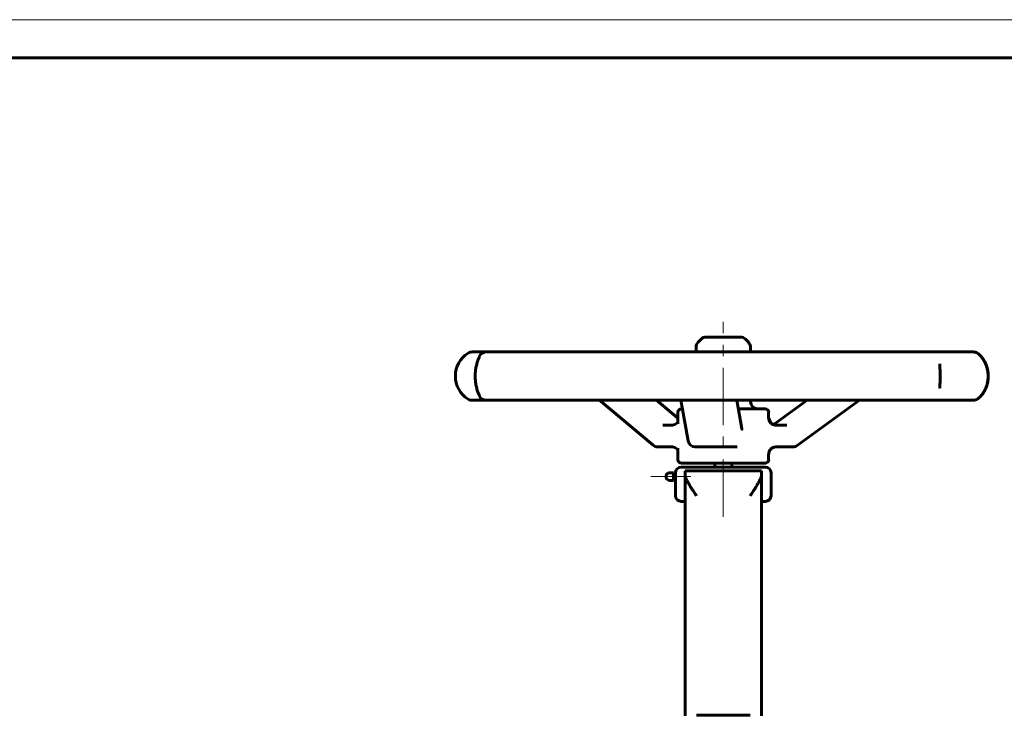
# Model space of a CAD drawing. Header units: millimetres. Extents: x 0 to 420, y 0 to 297.
# Tile 7 of 8: x 210 to 339, y 206 to 297. Entities that reach past the tile are written whole.
import ezdxf

# ---------------------------------------------------------------- set-up
doc = ezdxf.new("R2010")
doc.units = ezdxf.units.MM
for name, pattern in [('K5LT_AXLED', [12, 7.5, -1.5, 1.5, -1.5]), ('K5LT_BASIC', [0]), ('K5LT_THIN', [0])]:
    doc.linetypes.add(name, pattern=pattern)
doc.layers.add('Системный слой (1)', color=7, linetype='Continuous', true_color=0x6c6c6c)

# ---------------------------------------------------------------- blocks, each defined once
blk = doc.blocks.new('U10')
at = {"layer": 'Системный слой (1)', "color": 150, "linetype": 'K5LT_BASIC', "lineweight": 60, "true_color": 0x0080ff}
for p, q in [((307.97, 244.88), (308.25, 244.21)), ((308.25, 244.21), (308.89, 243.93)), ((308.89, 243.93), (308.92, 243.93))]:
    blk.add_line(p, q, dxfattribs=at)
blk = doc.blocks.new('U11')
at = {"layer": 'Системный слой (1)', "color": 150, "linetype": 'K5LT_BASIC', "lineweight": 60, "true_color": 0x0080ff}
for p, q in [((295.37, 241.08), (295.7, 241.01)), ((295.7, 241.01), (295.97, 240.83)), ((295.97, 240.83), (296.1, 240.63))]:
    blk.add_line(p, q, dxfattribs=at)
blk = doc.blocks.new('U12')
at = {"layer": 'Системный слой (1)', "color": 150, "linetype": 'K5LT_BASIC', "lineweight": 60, "true_color": 0x0080ff}
for p, q in [((307.97, 244.88), (307.97, 245.6)), ((307.97, 239.43), (307.97, 240.13))]:
    blk.add_line(p, q, dxfattribs=at)
blk = doc.blocks.new('U13')
at = {"layer": 'Системный слой (1)', "color": 150, "linetype": 'K5LT_BASIC', "lineweight": 60, "true_color": 0x0080ff}
for p, q in [((295.7, 244), (295.37, 243.93)), ((295.97, 244.19), (295.7, 244)), ((296.1, 244.38), (295.97, 244.19))]:
    blk.add_line(p, q, dxfattribs=at)
blk = doc.blocks.new('U14')
at = {"layer": 'Системный слой (1)', "color": 150, "linetype": 'K5LT_BASIC', "lineweight": 60, "true_color": 0x0080ff}
for p, q in [((296.1, 240.89), (296.1, 240.9)), ((296.1, 240.87), (296.1, 240.89)), ((296.1, 240.86), (296.1, 240.87))]:
    blk.add_line(p, q, dxfattribs=at)
blk = doc.blocks.new('U15')
at = {"layer": 'Системный слой (1)', "color": 150, "linetype": 'K5LT_BASIC', "lineweight": 60, "true_color": 0x0080ff}
for p, q in [((305.6, 253.51), (305.6, 254.11)), ((305.6, 247.03), (305.6, 247.19))]:
    blk.add_line(p, q, dxfattribs=at)
blk = doc.blocks.new('U16')
at = {"layer": 'Системный слой (1)', "color": 150, "linetype": 'K5LT_BASIC', "lineweight": 60, "true_color": 0x0080ff}
for p, q in [((296.57, 238.95), (301.37, 238.95)), ((301.37, 238.95), (307.5, 238.95))]:
    blk.add_line(p, q, dxfattribs=at)
blk = doc.blocks.new('U17')
at = {"layer": 'Системный слой (1)', "color": 150, "linetype": 'K5LT_BASIC', "lineweight": 60, "true_color": 0x0080ff}
for p, q in [((296.1, 244.1), (296.1, 245.6)), ((296.1, 239.43), (296.1, 240.91))]:
    blk.add_line(p, q, dxfattribs=at)
blk = doc.blocks.new('U18')
at = {"layer": 'Системный слой (1)', "color": 150, "linetype": 'K5LT_BASIC', "lineweight": 60, "true_color": 0x0080ff}
for p, q in [((296.1, 244.15), (296.1, 244.13)), ((296.1, 244.13), (296.1, 244.12)), ((296.1, 244.12), (296.1, 244.11))]:
    blk.add_line(p, q, dxfattribs=at)
blk = doc.blocks.new('U19')
at = {"layer": 'Системный слой (1)', "color": 150, "linetype": 'K5LT_BASIC', "lineweight": 60, "true_color": 0x0080ff}
for p, q in [((308.63, 244.02), (308.58, 244)), ((308.67, 244.04), (308.63, 244.02)), ((308.71, 244.07), (308.67, 244.04))]:
    blk.add_line(p, q, dxfattribs=at)
blk = doc.blocks.new('U20')
at = {"layer": 'Системный слой (1)', "color": 150, "linetype": 'K5LT_BASIC', "lineweight": 60, "true_color": 0x0080ff}
for p, q in [((296.67, 246.08), (296.57, 246.08)), ((307.5, 246.08), (304, 246.08))]:
    blk.add_line(p, q, dxfattribs=at)
blk = doc.blocks.new('U22')
at = {"layer": 'Системный слой (1)', "color": 150, "linetype": 'K5LT_BASIC', "lineweight": 60, "true_color": 0x0080ff}
for p, q in [((295.54, 237.2), (295.54, 237.7)), ((295.54, 236.7), (295.54, 237.2))]:
    blk.add_line(p, q, dxfattribs=at)
blk = doc.blocks.new('U23')
at = {"layer": 'Системный слой (1)', "color": 150, "linetype": 'K5LT_BASIC', "lineweight": 60, "true_color": 0x0080ff}
for p, q in [((296.54, 233.95), (297.04, 233.95)), ((307.04, 233.95), (307.54, 233.95))]:
    blk.add_line(p, q, dxfattribs=at)
blk = doc.blocks.new('U24')
at = {"layer": 'Системный слой (1)', "color": 150, "linetype": 'K5LT_BASIC', "lineweight": 60, "true_color": 0x0080ff}
for p, q in [((295.64, 237.2), (295.64, 237.7)), ((295.64, 236.7), (295.64, 237.2))]:
    blk.add_line(p, q, dxfattribs=at)
blk = doc.blocks.new('U25')
at = {"layer": 'Системный слой (1)', "color": 150, "linetype": 'K5LT_BASIC', "lineweight": 60, "true_color": 0x0080ff}
for p, q in [((294.55, 237.2), (294.55, 237.33)), ((294.55, 237.08), (294.55, 237.2))]:
    blk.add_line(p, q, dxfattribs=at)
blk = doc.blocks.new('U33')
at = {"color": 7, "linetype": 'K5LT_THIN', "lineweight": 18}
blk.add_line((0, 297), (420, 297), dxfattribs=at)
at = {"color": 150, "linetype": 'K5LT_BASIC', "lineweight": 60, "true_color": 0x0080ff}
blk.add_line((20, 292), (415, 292), dxfattribs=at)

msp = doc.modelspace()

# ---------------------------------------------------------------- linework, layer by layer
at = {"layer": 'Системный слой (1)', "color": 30, "linetype": 'K5LT_AXLED', "lineweight": 18, "true_color": 0xff8000}
for p, q in [((302.0357, 231.9515), (302.0357, 257.4578)), ((297.8057, 237.2015), (292.5516, 237.2015))]:
    msp.add_line(p, q, dxfattribs=at)
at = {"layer": 'Системный слой (1)', "color": 150, "linetype": 'K5LT_BASIC', "lineweight": 60, "true_color": 0x0080ff}
for p, q in [((299.1449, 255.1795), (298.7514, 254.786)), ((304.2547, 255.4578), (299.8167, 255.4578)), ((304.9264, 255.1795), (305.3199, 254.786)), ((298.4732, 253.5125), (298.4732, 254.1143)), ((269.505, 253.5125), (269.166, 253.5125)), ((271.0136, 253.5125), (269.505, 253.5125)), ((275.4196, 253.5125), (271.0136, 253.5125)), ((279.6161, 253.5125), (275.4196, 253.5125)), ((287.4316, 253.5125), (279.6161, 253.5125)), ((293.3547, 253.5125), (287.4316, 253.5125)), ((302.7892, 253.5125), (293.3547, 253.5125)), ((309.0821, 253.5125), (302.7892, 253.5125)), ((317.9742, 253.5125), (309.0821, 253.5125)), ((323.1952, 253.5125), (317.9742, 253.5125)), ((329.5079, 253.5125), (323.1952, 253.5125)), ((332.4609, 253.5125), (329.5079, 253.5125)), ((334.748, 253.5125), (332.4609, 253.5125)), ((334.7565, 253.5125), (334.748, 253.5125)), ((330.3609, 251.9367), (330.3609, 251.9436)), ((330.3611, 248.7548), (330.3611, 248.7592)), ((269.166, 247.1858), (269.505, 247.1858)), ((269.505, 247.1858), (271.0136, 247.1858)), ((271.0136, 247.1858), (275.4196, 247.1858)), ((275.4196, 247.1858), (279.6161, 247.1858)), ((279.6161, 247.1858), (287.4316, 247.1858)), ((292.8423, 241.3035), (285.8314, 247.1858)), ((287.4316, 247.1858), (293.3547, 247.1858)), ((296.0982, 244.8338), (293.2949, 247.1858)), ((293.3547, 247.1858), (302.7892, 247.1858)), ((297.4382, 241.8613), (296.4698, 247.1858)), ((302.7892, 247.1858), (309.0821, 247.1858)), ((304.4703, 243.4729), (303.795, 247.1858)), ((308.712, 244.0709), (312.9911, 247.1858)), ((309.0821, 247.1858), (317.9742, 247.1858)), ((311.6959, 241.2632), (319.832, 247.1858)), ((317.9742, 247.1858), (323.1952, 247.1858)), ((323.1952, 247.1858), (329.5079, 247.1858)), ((329.5079, 247.1858), (332.4609, 247.1858)), ((332.4609, 247.1858), (334.748, 247.1858)), ((334.748, 247.1858), (334.7565, 247.1858)), ((295.3739, 243.9313), (294.145, 243.9313)), ((296.098, 244.1041), (296.098, 244.1087)), ((310.3391, 243.9313), (308.9227, 243.9313)), ((293.4529, 241.0813), (295.3739, 241.0813)), ((296.098, 240.904), (296.098, 240.9085)), ((298.3729, 241.0813), (303.5589, 241.0813)), ((303.5589, 241.0813), (303.8521, 241.0813)), ((308.9227, 241.0813), (311.1368, 241.0813)), ((307.9731, 240.1329), (307.9731, 240.1325)), ((296.5357, 238.4515), (307.5357, 238.4515)), ((300.9107, 238.4515), (300.9107, 238.9515)), ((303.1607, 238.4515), (303.1607, 238.9515)), ((295.5357, 237.7015), (295.0357, 237.7015)), ((295.6357, 237.4515), (295.5357, 237.4515)), ((295.7857, 237.7015), (295.6357, 237.7015)), ((297.0357, 237.443), (297.0357, 237.9515)), ((307.0357, 237.9515), (297.0357, 237.9515)), ((297.0357, 237.443), (297.0357, 205.9107)), ((307.0357, 237.9515), (307.0357, 237.443)), ((307.0357, 237.443), (307.0357, 205.9107)), ((308.2857, 234.7015), (308.2857, 237.7015)), ((295.5357, 236.7015), (295.0357, 236.7015)), ((295.6357, 236.9515), (295.5357, 236.9515)), ((295.7857, 236.7015), (295.6357, 236.7015)), ((295.7857, 234.7015), (295.7857, 236.7015)), ((298.5357, 205.9575), (305.5357, 205.9575))]:
    msp.add_line(p, q, dxfattribs=at)
for centre, radius, start, end in [((299.8167, 254.5078), 0.95, 90, 135), ((304.2547, 254.5078), 0.95, 45, 90), ((299.4232, 254.1143), 0.95, 135, 180), ((304.6482, 254.1143), 0.95, 0, 45), ((270.5539, 250.3491), 3.5625, 122.090575, 237.909425), ((269.166, 252.5625), 0.95, 90, 122.090575), ((271.0136, 252.5625), 0.95, 90, 155.867923), ((334.748, 252.5625), 0.95, 53.224724, 90), ((334.7565, 252.5625), 0.95, 53.383551, 90), ((269.166, 248.1358), 0.95, 237.909425, 270), ((271.0136, 248.1358), 0.95, 204.132077, 270), ((334.748, 248.1358), 0.95, 270, 306.775031), ((334.7565, 248.1358), 0.95, 270, 306.616449), ((296.5732, 245.6015), 0.475, 90, 180), ((306.5482, 247.0265), 0.95, 180, 270), ((307.4982, 245.6015), 0.475, 0, 90), ((293.4529, 242.0313), 0.95, 229.996139, 270), ((298.3729, 242.0313), 0.95, 190.304973, 270), ((311.1368, 242.0313), 0.95, 270, 306.056549), ((296.5357, 237.7015), 0.75, 90, 180), ((296.5732, 239.4265), 0.475, 180, 270), ((307.4982, 239.4265), 0.475, 270, 0), ((307.5357, 237.7015), 0.75, 0, 90), ((295.0357, 237.2015), 0.5, 90, 165.522488), ((295.0357, 237.2015), 0.5, 194.477512, 270), ((296.5357, 234.7015), 0.75, 180, 270), ((307.5357, 234.7015), 0.75, 270, 0)]:
    msp.add_arc(centre, radius, start, end, dxfattribs=at)
for centre, major_axis, ratio, start_param, end_param in [((271.0136, 252.5625), (-0.8882, 0.337), 0.96147585, 6.22688385, 6.28181674), ((334.748, 252.5625), (0.5922, 0.7428), 0.91106635, 0.00165658, 0.02850121), ((334.7565, 252.5625), (0.5895, 0.745), 0.91019754, 0.00165973, 0.02763577), ((271.0136, 248.1358), (-0.8882, -0.337), 0.96147585, 0.00134107, 0.0562978), ((334.748, 248.1358), (-0.5922, 0.7428), 0.91106635, 3.11308404, 3.13994068), ((334.7565, 248.1358), (0.5895, -0.745), 0.91019754, 6.25553426, 6.28152112), ((293.4529, 242.0313), (-0.6106, -0.7278), 0.49995387, 6.28312471, 6.28318531), ((298.3729, 242.0313), (0.9347, 0.17), 0.82455118, 3.14154606, 3.14159265), ((308.9227, 240.1313), (0, 0.95), 0.99992343, 0, 0.03248526), ((311.1368, 242.0313), (0.5591, -0.7681), 0.32459731, 0, 0.00002256)]:
    msp.add_ellipse(centre, major_axis=major_axis, ratio=ratio, start_param=start_param, end_param=end_param, dxfattribs=at)
for points, knots in [([(270.126, 247.7977), (270.1171, 247.8209), (270.1056, 247.8497), (270.0771, 247.9202), (270.0606, 247.961), (270.0248, 248.051), (270.0057, 248.1001), (269.9579, 248.2264), (269.9286, 248.3072), (269.8713, 248.478), (269.8435, 248.5668), (269.8044, 248.7043), (269.7925, 248.7481), (269.7579, 248.8811), (269.7359, 248.9736), (269.695, 249.1668), (269.676, 249.2677), (269.6432, 249.4713), (269.6292, 249.5734), (269.6073, 249.7744), (269.599, 249.8734), (269.5872, 250.0744), (269.5837, 250.1766), (269.5813, 250.386), (269.5827, 250.4936), (269.5907, 250.7048), (269.5971, 250.8085), (269.6148, 251.0068), (269.6258, 251.1017), (269.6518, 251.2888), (269.6669, 251.381), (269.7018, 251.5691), (269.722, 251.6643), (269.7654, 251.8492), (269.7886, 251.9387), (269.8367, 252.1091), (269.8615, 252.1895), (269.9024, 252.3143), (269.9187, 252.3618), (269.9622, 252.4846), (269.989, 252.5554), (270.039, 252.6841), (270.0621, 252.7413), (270.0945, 252.8213), (270.1056, 252.8487), (270.1166, 252.8764), (270.1188, 252.8822), (270.1225, 252.8917), (270.1241, 252.8957), (270.1256, 252.8997), (270.1258, 252.9002), (270.126, 252.9006)], [0, 0, 0, 0, 1.10067911, 1.10067911, 2.05628911, 2.05628911, 3.01189911, 3.01189911, 4.27011853, 4.27011853, 5.43251694, 5.43251694, 5.95294519, 5.95294519, 6.97095305, 6.97095305, 7.99136976, 7.99136976, 8.96644829, 8.96644829, 9.86953431, 9.86953431, 10.78971476, 10.78971476, 11.74764588, 11.74764588, 12.68942145, 12.68942145, 13.5763534, 13.5763534, 14.48151155, 14.48151155, 15.47962583, 15.47962583, 16.51306456, 16.51306456, 17.5512126, 17.5512126, 18.2356027, 18.2356027, 19.44050114, 19.44050114, 20.69591402, 20.69591402, 21.53347964, 21.53347964, 21.77176694, 21.77176694, 21.97427436, 21.97427436, 21.99954879, 21.99954879, 21.99954879, 21.99954879]), ([(335.3391, 253.3061), (335.4196, 253.2419), (335.5047, 253.1676), (335.6655, 253.0088), (335.7404, 252.9274), (335.8853, 252.7525), (335.9551, 252.6601), (336.0856, 252.4666), (336.1469, 252.3661), (336.2569, 252.1628), (336.3066, 252.0606), (336.398, 251.8482), (336.4397, 251.7388), (336.5136, 251.5151), (336.5461, 251.4009), (336.5988, 251.1764), (336.6199, 251.0667), (336.6519, 250.8476), (336.6632, 250.7381), (336.6776, 250.5116), (336.6803, 250.395), (336.6763, 250.1612), (336.6695, 250.0436), (336.6466, 249.8143), (336.6307, 249.703), (336.5902, 249.4859), (336.5657, 249.3798), (336.5069, 249.1641), (336.4721, 249.0553), (336.3938, 248.8409), (336.35, 248.7356), (336.2565, 248.5352), (336.2064, 248.4395), (336.0997, 248.2547), (336.0426, 248.1659), (335.9194, 247.9906), (335.8535, 247.9061), (335.7169, 247.7452), (335.646, 247.6696), (335.4986, 247.5258), (335.4224, 247.4592), (335.3463, 247.398), (335.3427, 247.3951), (335.3391, 247.3922)], [0, 0, 0, 0, 1.46967228, 1.46967228, 2.74482983, 2.74482983, 3.94755721, 3.94755721, 5.06740888, 5.06740888, 6.08257624, 6.08257624, 7.07336108, 7.07336108, 8.04298917, 8.04298917, 8.92674897, 8.92674897, 9.78293433, 9.78293433, 10.68156448, 10.68156448, 11.59512229, 11.59512229, 12.4734469, 12.4734469, 13.34607612, 13.34607612, 14.2876571, 14.2876571, 15.27072361, 15.27072361, 16.25121394, 16.25121394, 17.27613644, 17.27613644, 18.41080965, 18.41080965, 19.61694294, 19.61694294, 20.93422312, 20.93422312, 20.99960546, 20.99960546, 20.99960546, 20.99960546]), ([(335.3448, 247.39), (335.4259, 247.4542), (335.511, 247.528), (335.6721, 247.686), (335.7487, 247.7686), (335.8953, 247.9447), (335.9655, 248.0371), (336.0969, 248.231), (336.1582, 248.3312), (336.2685, 248.5343), (336.3182, 248.6362), (336.4096, 248.848), (336.4513, 248.9572), (336.5254, 249.1808), (336.558, 249.2953), (336.6113, 249.521), (336.6326, 249.6314), (336.6651, 249.8523), (336.6767, 249.9628), (336.6915, 250.191), (336.6942, 250.3083), (336.6904, 250.5429), (336.6837, 250.6605), (336.6607, 250.889), (336.6449, 250.9996), (336.6044, 251.2152), (336.58, 251.3205), (336.5212, 251.5348), (336.4864, 251.6431), (336.4078, 251.8568), (336.3638, 251.9621), (336.2694, 252.1632), (336.2187, 252.2595), (336.1111, 252.4447), (336.0538, 252.5335), (335.9298, 252.709), (335.8634, 252.7938), (335.726, 252.9546), (335.6549, 253.03), (335.5069, 253.1734), (335.4303, 253.24), (335.3533, 253.3015), (335.3491, 253.3049), (335.3448, 253.3083)], [0, 0, 0, 0, 1.45833583, 1.45833583, 2.74850074, 2.74850074, 3.9530811, 3.9530811, 5.07083316, 5.07083316, 6.08075373, 6.08075373, 7.06711603, 7.06711603, 8.03876147, 8.03876147, 8.92767418, 8.92767418, 9.79167986, 9.79167986, 10.69441372, 10.69441372, 11.60751323, 11.60751323, 12.47885147, 12.47885147, 13.34413215, 13.34413215, 14.28009142, 14.28009142, 15.26217969, 15.26217969, 16.24871661, 16.24871661, 17.27248044, 17.27248044, 18.40881527, 18.40881527, 19.60897419, 19.60897419, 20.923083, 20.923083, 20.99960596, 20.99960596, 20.99960596, 20.99960596]), ([(330.3609, 251.9367), (330.3609, 251.8968), (330.3615, 251.8535), (330.3634, 251.7595), (330.3649, 251.709), (330.3691, 251.5847), (330.372, 251.5086), (330.3784, 251.347), (330.3818, 251.2613), (330.3881, 251.086), (330.391, 250.9964), (330.3956, 250.8199), (330.3973, 250.733), (330.3997, 250.5546), (330.4004, 250.4636), (330.4006, 250.2976), (330.4004, 250.2223), (330.3996, 250.1309), (330.3994, 250.1146), (330.3983, 250.0092), (330.3968, 249.9212), (330.3928, 249.7505), (330.3903, 249.6676), (330.3846, 249.5013), (330.3814, 249.4183), (330.375, 249.2556), (330.3718, 249.1764), (330.3675, 249.0603), (330.3662, 249.0197), (330.3644, 248.9609), (330.3639, 248.9413), (330.3631, 248.9099), (330.3628, 248.8979), (330.3625, 248.8827), (330.3624, 248.8794), (330.3623, 248.8728), (330.3622, 248.8695), (330.3621, 248.8625), (330.362, 248.8588), (330.3619, 248.8479), (330.3617, 248.8408), (330.3614, 248.8198), (330.3613, 248.8062), (330.3611, 248.7814), (330.3611, 248.7702), (330.3611, 248.7592)], [0, 0, 0, 0, 1.47597239, 1.47597239, 2.95194477, 2.95194477, 4.88320274, 4.88320274, 6.84749008, 6.84749008, 8.75004349, 8.75004349, 10.5163596, 10.5163596, 12.32361217, 12.32361217, 13.82056129, 13.82056129, 14.14555493, 14.14555493, 15.92370442, 15.92370442, 17.66658174, 17.66658174, 19.52797656, 19.52797656, 21.48065491, 21.48065491, 22.59772954, 22.59772954, 23.17971734, 23.17971734, 23.55291539, 23.55291539, 23.65810976, 23.65810976, 23.76330413, 23.76330413, 23.88443297, 23.88443297, 24.12031654, 24.12031654, 24.58889685, 24.58889685, 25, 25, 25, 25]), ([(308.892, 243.9318), (308.8598, 243.9329), (308.8276, 243.9358), (308.7543, 243.9461), (308.7133, 243.9547), (308.6429, 243.9743), (308.6135, 243.9851), (308.5729, 243.9994), (308.5621, 244.0042), (308.511, 244.026), (308.4719, 244.0459), (308.3968, 244.0907), (308.3608, 244.1156), (308.2933, 244.1693), (308.2617, 244.1982), (308.2242, 244.2374), (308.2161, 244.2457), (308.1907, 244.2761), (308.1725, 244.2974), (308.1323, 244.3523), (308.1109, 244.3862), (308.0718, 244.4573), (308.0543, 244.4947), (308.0241, 244.5719), (308.0114, 244.6118), (307.9914, 244.6924), (307.984, 244.7332), (307.9752, 244.8095), (307.9732, 244.8449), (307.9732, 244.8799)], [0, 0, 0, 0, 1.10173667, 1.10173667, 2.52965391, 2.52965391, 3.59798082, 3.59798082, 4.00142722, 4.00142722, 5.49665643, 5.49665643, 6.98753378, 6.98753378, 8.44633788, 8.44633788, 8.84097614, 8.84097614, 9.79962967, 9.79962967, 11.16459496, 11.16459496, 12.57323613, 12.57323613, 14.00229737, 14.00229737, 15.42109163, 15.42109163, 16.65010315, 16.65010315, 16.65010315, 16.65010315]), ([(304.4703, 243.4729), (304.4723, 243.462), (304.4743, 243.4517), (304.4779, 243.4336), (304.4796, 243.4256), (304.4819, 243.4154), (304.4827, 243.4123), (304.4837, 243.4081), (304.484, 243.4067), (304.4847, 243.4037), (304.4851, 243.4022), (304.4859, 243.3991), (304.4863, 243.3978), (304.4872, 243.3943), (304.4875, 243.3934), (304.4871, 243.3947), (304.4868, 243.3958), (304.4865, 243.3965)], [0, 0, 0, 0, 1.8, 1.8, 3.6, 3.6, 4.50618718, 4.50618718, 4.99063548, 4.99063548, 5.63639626, 5.63639626, 6.44415776, 6.44415776, 8.24415776, 8.24415776, 9, 9, 9, 9]), ([(308.892, 241.0808), (308.8598, 241.0797), (308.8276, 241.0768), (308.7543, 241.0665), (308.7133, 241.0579), (308.6315, 241.0351), (308.5908, 241.0207), (308.5109, 240.9866), (308.4718, 240.9667), (308.3967, 240.9219), (308.3607, 240.897), (308.2932, 240.8432), (308.2616, 240.8144), (308.2047, 240.7549), (308.1792, 240.7244), (308.1322, 240.6602), (308.1108, 240.6264), (308.0717, 240.5552), (308.0542, 240.5178), (308.024, 240.4404), (308.0113, 240.4005), (307.9912, 240.3197), (307.9838, 240.2788), (307.9751, 240.2026), (307.9731, 240.1674), (307.9731, 240.1325)], [0, 0, 0, 0, 1.10199262, 1.10199262, 2.53053899, 2.53053899, 4.00288886, 4.00288886, 5.49860564, 5.49860564, 6.98989744, 6.98989744, 8.44902879, 8.44902879, 9.80239396, 9.80239396, 11.16774513, 11.16774513, 12.57756285, 12.57756285, 14.0090266, 14.0090266, 15.43185869, 15.43185869, 16.65001666, 16.65001666, 16.65001666, 16.65001666]), ([(295.8057, 237.2015), (295.8057, 237.2419), (295.8051, 237.3002), (295.8031, 237.3887), (295.8008, 237.4518), (295.7978, 237.5178), (295.7947, 237.5742), (295.7911, 237.6293), (295.7881, 237.6707), (295.7861, 237.6959), (295.7857, 237.7015), (295.7857, 237.7015)], [0, 0, 0, 0, 1.84605431, 2.67567803, 4.2341288, 5.04541185, 6.3560271, 7.73912385, 9.21414159, 10.59752853, 12, 12, 12, 12]), ([(295.7857, 236.7015), (295.7857, 236.7016), (295.7859, 236.7044), (295.7867, 236.7147), (295.7877, 236.7278), (295.7893, 236.7484), (295.7911, 236.7748), (295.7937, 236.8132), (295.7967, 236.8632), (295.7999, 236.929), (295.8025, 236.9964), (295.805, 237.0867), (295.8057, 237.1569), (295.8057, 237.2015)], [0, 0, 0, 0, 1.35763157, 2.02652903, 2.89739429, 3.92052474, 4.97135242, 5.84184048, 7.51964353, 8.88614633, 10.25025329, 11.61182296, 14, 14, 14, 14]), ([(297.0357, 237.443), (297.0357, 237.4059), (297.0415, 237.3407), (297.0643, 237.2279), (297.1055, 237.0887), (297.1807, 236.899), (297.2822, 236.6876), (297.396, 236.4747), (297.5022, 236.2888), (297.6216, 236.0883), (297.7716, 235.8447), (297.9353, 235.588), (298.1116, 235.3161), (298.2997, 235.029), (298.4493, 234.8016), (298.5357, 234.6699)], [0, 0, 0, 0, 0.90935678, 1.53159204, 2.48863083, 3.80887998, 5.21924576, 6.34316575, 7.54315065, 8.38228299, 9.68408466, 11.52718798, 12.48746578, 13.96548479, 16, 16, 16, 16]), ([(307.0357, 237.443), (307.0357, 237.4059), (307.0299, 237.3407), (307.0071, 237.2279), (306.9659, 237.0887), (306.8907, 236.899), (306.7892, 236.6876), (306.6754, 236.4747), (306.5692, 236.2888), (306.4498, 236.0883), (306.2998, 235.8447), (306.1361, 235.588), (305.9598, 235.3161), (305.7717, 235.029), (305.6221, 234.8016), (305.5357, 234.6699)], [0, 0, 0, 0, 0.90935678, 1.53159204, 2.48863083, 3.80887998, 5.21924576, 6.34316575, 7.54315065, 8.38228299, 9.68408466, 11.52718798, 12.48746578, 13.96548479, 16, 16, 16, 16])]:
    msp.add_open_spline(points, degree=3, knots=knots, dxfattribs=at)
for points in [[(307.9727, 244.8813), (307.973, 244.8813), (307.9732, 244.8808), (307.9732, 244.8797)], [(307.9731, 240.1325), (307.9731, 240.1317), (307.973, 240.1313), (307.9727, 240.1313)]]:
    msp.add_open_spline(points, degree=3, dxfattribs=at)

# ---------------------------------------------------------------- block references
msp.add_blockref('U33', (0, 0))
at = {"layer": 'Системный слой (1)'}
for name in ['U15', 'U20', 'U17', 'U10', 'U12', 'U13', 'U18', 'U19', 'U11', 'U14', 'U16', 'U25', 'U22', 'U24', 'U23']:
    msp.add_blockref(name, (0, 0), dxfattribs=at)

doc.saveas('drawing.dxf')
